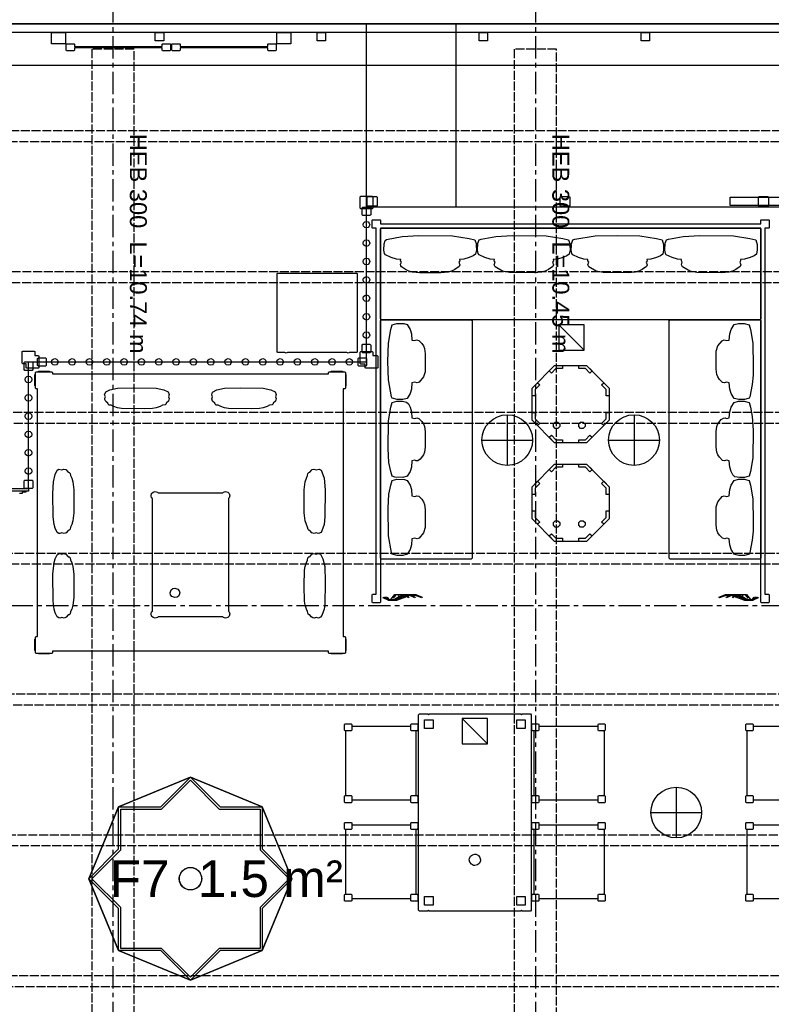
# Model space of a CAD drawing. Header units: millimetres. Extents: x -2320 to 44673, y -183000 to 30400.
# Tile 31 of 33: x 28438 to 33775, y -6962 to 30. Entities that reach past the tile are written whole.
import ezdxf
from ezdxf.enums import TextEntityAlignment as Align

# ---------------------------------------------------------------- set-up
doc = ezdxf.new("R2010")
doc.units = ezdxf.units.MM
doc.header["$LTSCALE"] = 50
doc.linetypes.add('CENTER', pattern=[5.08, 3.175, -0.635, 0.635, -0.635])
doc.linetypes.add('DASHED', pattern=[1.524, 1.27, -0.254])
for name, color, linetype in [('A-AIVAN', 40, 'Continuous'), ('A-BLDG', 8, 'Continuous'), ('A-CLNG', 150, 'Continuous'), ('A-FLOR-F1', 2, 'Continuous'), ('A-FLOR-F3', 30, 'Continuous'), ('A-FLOR-F7', 140, 'Continuous'), ('A-FLOR-TEXT', 7, 'Continuous'), ('A-FURN', 3, 'Continuous'), ('A-FURN-BASE', 9, 'Continuous'), ('A-MISC', 9, 'Continuous'), ('A-TENT', 60, 'Continuous'), ('E-LITE', 1, 'Continuous'), ('E-POWR', 5, 'Continuous'), ('S-BEAM', 1, 'DASHED'), ('S-GRID', 8, 'CENTER'), ('S-PURL', 9, 'DASHED')]:
    doc.layers.add(name, color=color, linetype=linetype)
doc.styles.add('VN', font='arial.ttf')

msp = doc.modelspace()

# ---------------------------------------------------------------- linework, layer by layer
at = {"layer": 'A-AIVAN'}
for points in [[(30900, -1300), (30900, 0), (31533.7, 0), (31533.7, -1300)], [(30941, -1313.2), (30859, -1313.2), (30855, -1309.2), (30855, -1227.2), (30859, -1223.2), (30941, -1223.2), (30945, -1227.2), (30945, -1309.2)], [(30905, -1291), (30905, -1229), (30909, -1225), (30971, -1225), (30975, -1229), (30975, -1291), (30971, -1295), (30909, -1295)], [(32345, -1291), (32341, -1295), (32279, -1295), (32275, -1291), (32275, -1229), (32279, -1225), (32341, -1225), (32345, -1229)], [(34116.2, -1230), (34116.2, -1290), (33482.5, -1290), (33482.5, -1230)], [(33685, -1229), (33689, -1225), (33751, -1225), (33755, -1229), (33755, -1291), (33751, -1295), (33689, -1295), (33685, -1291)], [(30925, -1300), (30930, -1305), (30930, -1355), (30925, -1360), (30875, -1360), (30870, -1355), (30870, -1305), (30875, -1300)], [(30923.5, -1425.4), (30920.4, -1437.1), (30911.7, -1445.7), (30900, -1448.9), (30888.3, -1445.7), (30879.6, -1437.1), (30876.5, -1425.4), (30879.6, -1413.6), (30888.3, -1405), (30900, -1401.9), (30911.7, -1405), (30920.4, -1413.6)], [(30923.5, -1556.1), (30920.4, -1567.8), (30911.7, -1576.4), (30900, -1579.6), (30888.3, -1576.4), (30879.6, -1567.8), (30876.5, -1556.1), (30879.6, -1544.3), (30888.3, -1535.7), (30900, -1532.6), (30911.7, -1535.7), (30920.4, -1544.3)], [(30923.5, -1686.8), (30920.4, -1698.5), (30911.7, -1707.1), (30900, -1710.3), (30888.3, -1707.1), (30879.6, -1698.5), (30876.5, -1686.8), (30879.6, -1675), (30888.3, -1666.4), (30900, -1663.3), (30911.7, -1666.4), (30920.4, -1675)], [(30923.5, -1817.5), (30920.4, -1829.2), (30911.7, -1837.9), (30900, -1841), (30888.3, -1837.9), (30879.6, -1829.2), (30876.5, -1817.5), (30879.6, -1805.8), (30888.3, -1797.1), (30900, -1794), (30911.7, -1797.1), (30920.4, -1805.8)], [(30923.5, -1948.2), (30920.4, -1960), (30911.7, -1968.6), (30900, -1971.7), (30888.3, -1968.6), (30879.6, -1960), (30876.5, -1948.2), (30879.6, -1936.5), (30888.3, -1927.9), (30900, -1924.7), (30911.7, -1927.9), (30920.4, -1936.5)], [(30923.5, -2078.9), (30920.4, -2090.7), (30911.7, -2099.3), (30900, -2102.4), (30888.3, -2099.3), (30879.6, -2090.7), (30876.5, -2078.9), (30879.6, -2067.2), (30888.3, -2058.6), (30900, -2055.4), (30911.7, -2058.6), (30920.4, -2067.2)], [(30920.4, -2221.4), (30911.7, -2230), (30900, -2233.1), (30888.3, -2230), (30879.6, -2221.4), (30876.5, -2209.6), (30879.6, -2197.9), (30888.3, -2189.3), (30900, -2186.1), (30911.7, -2189.3), (30920.4, -2197.9), (30923.5, -2209.6)], [(30930, -2280), (30930, -2330), (30925, -2335), (30875, -2335), (30870, -2330), (30870, -2280), (30875, -2275), (30925, -2275)], [(28545, -2355), (28569.9, -2355), (28573.9, -2359), (28573.9, -2441), (28569.9, -2445), (28487.9, -2445), (28483.9, -2441), (28483.9, -2413.2), (28459, -2413.2), (28455, -2409.2), (28455, -2327.2), (28459, -2323.2), (28541, -2323.2), (28545, -2327.2)], [(28625, -2375), (28625, -2425), (28620, -2430), (28570, -2430), (28565, -2425), (28565, -2375), (28570, -2370), (28620, -2370)], [(28710, -2400), (28706.9, -2411.8), (28698.3, -2420.4), (28686.5, -2423.5), (28674.8, -2420.4), (28666.2, -2411.8), (28663, -2400), (28666.2, -2388.3), (28674.8, -2379.6), (28686.5, -2376.5), (28698.3, -2379.6), (28706.9, -2388.3)], [(28833.1, -2400), (28829.9, -2411.8), (28821.3, -2420.4), (28809.6, -2423.5), (28797.8, -2420.4), (28789.2, -2411.8), (28786.1, -2400), (28789.2, -2388.3), (28797.8, -2379.6), (28809.6, -2376.5), (28821.3, -2379.6), (28829.9, -2388.3)], [(28956.1, -2400), (28953, -2411.8), (28944.4, -2420.4), (28932.6, -2423.5), (28920.9, -2420.4), (28912.3, -2411.8), (28909.1, -2400), (28912.3, -2388.3), (28920.9, -2379.6), (28932.6, -2376.5), (28944.4, -2379.6), (28953, -2388.3)], [(29079.2, -2400), (29076, -2411.8), (29067.4, -2420.4), (29055.7, -2423.5), (29043.9, -2420.4), (29035.3, -2411.8), (29032.2, -2400), (29035.3, -2388.3), (29043.9, -2379.6), (29055.7, -2376.5), (29067.4, -2379.6), (29076, -2388.3)], [(29199.1, -2388.3), (29202.3, -2400), (29199.1, -2411.8), (29190.5, -2420.4), (29178.8, -2423.5), (29167, -2420.4), (29158.4, -2411.8), (29155.3, -2400), (29158.4, -2388.3), (29167, -2379.6), (29178.8, -2376.5), (29190.5, -2379.6)], [(29325.3, -2400), (29322.2, -2411.8), (29313.6, -2420.4), (29301.8, -2423.5), (29290.1, -2420.4), (29281.5, -2411.8), (29278.3, -2400), (29281.5, -2388.3), (29290.1, -2379.6), (29301.8, -2376.5), (29313.6, -2379.6), (29322.2, -2388.3)], [(29448.4, -2400), (29445.2, -2411.7), (29436.6, -2420.4), (29424.9, -2423.5), (29413.1, -2420.4), (29404.5, -2411.7), (29401.4, -2400), (29404.5, -2388.3), (29413.1, -2379.6), (29424.9, -2376.5), (29436.6, -2379.6), (29445.2, -2388.3)], [(29571.4, -2400), (29568.3, -2411.7), (29559.7, -2420.4), (29547.9, -2423.5), (29536.2, -2420.4), (29527.6, -2411.7), (29524.4, -2400), (29527.6, -2388.3), (29536.2, -2379.6), (29547.9, -2376.5), (29559.7, -2379.6), (29568.3, -2388.3)], [(29691.3, -2388.3), (29694.5, -2400), (29691.3, -2411.7), (29682.7, -2420.4), (29671, -2423.5), (29659.2, -2420.4), (29650.6, -2411.7), (29647.5, -2400), (29650.6, -2388.3), (29659.2, -2379.6), (29671, -2376.5), (29682.7, -2379.6)], [(29814.4, -2388.3), (29817.5, -2400), (29814.4, -2411.7), (29805.8, -2420.4), (29794, -2423.5), (29782.3, -2420.4), (29773.7, -2411.7), (29770.5, -2400), (29773.7, -2388.3), (29782.3, -2379.6), (29794, -2376.5), (29805.8, -2379.6)], [(29940.6, -2400), (29937.4, -2411.7), (29928.8, -2420.4), (29917.1, -2423.5), (29905.3, -2420.4), (29896.7, -2411.7), (29893.6, -2400), (29896.7, -2388.3), (29905.3, -2379.6), (29917.1, -2376.5), (29928.8, -2379.6), (29937.4, -2388.3)], [(30060.5, -2411.7), (30051.9, -2420.4), (30040.1, -2423.5), (30028.4, -2420.4), (30019.8, -2411.7), (30016.6, -2400), (30019.8, -2388.3), (30028.4, -2379.6), (30040.1, -2376.5), (30051.9, -2379.6), (30060.5, -2388.3), (30063.6, -2400)], [(30186.7, -2400), (30183.5, -2411.7), (30174.9, -2420.4), (30163.2, -2423.5), (30151.4, -2420.4), (30142.8, -2411.7), (30139.7, -2400), (30142.8, -2388.3), (30151.4, -2379.6), (30163.2, -2376.5), (30174.9, -2379.6), (30183.5, -2388.3)], [(30306.6, -2388.3), (30309.8, -2400), (30306.6, -2411.7), (30298, -2420.4), (30286.3, -2423.5), (30274.5, -2420.4), (30265.9, -2411.7), (30262.8, -2400), (30265.9, -2388.3), (30274.5, -2379.6), (30286.3, -2376.5), (30298, -2379.6)], [(30429.7, -2388.3), (30432.8, -2400), (30429.7, -2411.7), (30421.1, -2420.4), (30409.3, -2423.5), (30397.6, -2420.4), (30389, -2411.7), (30385.8, -2400), (30389, -2388.3), (30397.6, -2379.6), (30409.3, -2376.5), (30421.1, -2379.6)], [(30555.9, -2400), (30552.7, -2411.7), (30544.1, -2420.4), (30532.4, -2423.5), (30520.6, -2420.4), (30512, -2411.7), (30508.9, -2400), (30512, -2388.3), (30520.6, -2379.6), (30532.4, -2376.5), (30544.1, -2379.6), (30552.7, -2388.3)], [(30675.8, -2411.7), (30667.2, -2420.4), (30655.4, -2423.5), (30643.7, -2420.4), (30635.1, -2411.7), (30631.9, -2400), (30635.1, -2388.3), (30643.7, -2379.6), (30655.4, -2376.5), (30667.2, -2379.6), (30675.8, -2388.3), (30678.9, -2400)], [(30802, -2400), (30798.8, -2411.7), (30790.2, -2420.4), (30778.5, -2423.5), (30766.7, -2420.4), (30758.1, -2411.7), (30755, -2400), (30758.1, -2388.3), (30766.7, -2379.6), (30778.5, -2376.5), (30790.2, -2379.6), (30798.8, -2388.3)], [(30900, -2375), (30900, -2425), (30895, -2430), (30845, -2430), (30840, -2425), (30840, -2375), (30845, -2370), (30895, -2370)], [(30977.1, -2355), (30981.1, -2359), (30981.1, -2441), (30977.1, -2445), (30895.1, -2445), (30891.1, -2441), (30891.1, -2416.1), (30859, -2416.1), (30855, -2412.1), (30855, -2330.1), (30859, -2326.1), (30941, -2326.1), (30945, -2330.1), (30945, -2355)], [(28525, -2400), (28530, -2405), (28530, -2455), (28525, -2460), (28475, -2460), (28470, -2455), (28470, -2405), (28475, -2400)], [(28523.5, -2525), (28520.4, -2536.8), (28511.7, -2545.4), (28500, -2548.5), (28488.3, -2545.4), (28479.6, -2536.8), (28476.5, -2525), (28479.6, -2513.3), (28488.3, -2504.6), (28500, -2501.5), (28511.7, -2504.6), (28520.4, -2513.3)], [(28523.5, -2655), (28520.4, -2666.7), (28511.7, -2675.4), (28500, -2678.5), (28488.3, -2675.4), (28479.6, -2666.7), (28476.5, -2655), (28479.6, -2643.3), (28488.3, -2634.6), (28500, -2631.5), (28511.7, -2634.6), (28520.4, -2643.3)], [(28523.5, -2785), (28520.4, -2796.8), (28511.7, -2805.4), (28500, -2808.5), (28488.3, -2805.4), (28479.6, -2796.8), (28476.5, -2785), (28479.6, -2773.3), (28488.3, -2764.6), (28500, -2761.5), (28511.7, -2764.6), (28520.4, -2773.3)], [(28523.5, -2915), (28520.4, -2926.7), (28511.7, -2935.4), (28500, -2938.5), (28488.3, -2935.4), (28479.6, -2926.7), (28476.5, -2915), (28479.6, -2903.3), (28488.3, -2894.6), (28500, -2891.5), (28511.7, -2894.6), (28520.4, -2903.3)], [(28523.5, -3045), (28520.4, -3056.8), (28511.7, -3065.4), (28500, -3068.5), (28488.3, -3065.4), (28479.6, -3056.8), (28476.5, -3045), (28479.6, -3033.3), (28488.3, -3024.6), (28500, -3021.5), (28511.7, -3024.6), (28520.4, -3033.3)], [(28523.5, -3175), (28520.4, -3186.7), (28511.7, -3195.4), (28500, -3198.5), (28488.3, -3195.4), (28479.6, -3186.7), (28476.5, -3175), (28479.6, -3163.3), (28488.3, -3154.6), (28500, -3151.5), (28511.7, -3154.6), (28520.4, -3163.3)], [(28525, -3240), (28530, -3245), (28530, -3295), (28525, -3300), (28475, -3300), (28470, -3295), (28470, -3245), (28475, -3240)], [(28500, -3300), (28500, -3318), (25800, -3318), (25800, -3300)]]:
    msp.add_lwpolyline(points, close=True, dxfattribs=at)
at = {"layer": 'A-BLDG'}
for points in [[(37100, 30400), (37100, 0), (4100, 0), (4100, 30400)], [(37000, 0), (37000, -60), (4200, -60), (4200, 0)], [(28663, -140), (28663, -60), (28763, -60), (28763, -140)], [(29400, -120), (29400, -60), (29460, -60), (29460, -120)], [(30263, -140), (30263, -60), (30363, -60), (30363, -140)], [(30610, -120), (30550, -120), (30550, -60), (30610, -60)], [(31700, -120), (31700, -60), (31760, -60), (31760, -120)], [(32850, -120), (32850, -60), (32910, -60), (32910, -120)], [(28827, -160), (29449, -160), (29449, -143), (29452, -140), (29506, -140), (29509, -143), (29509, -187), (29506, -190), (29452, -190), (29449, -187), (29449, -170), (28827, -170), (28827, -187), (28824, -190), (28770, -190), (28767, -187), (28767, -143), (28770, -140), (28824, -140), (28827, -143)], [(29577, -160), (30199, -160), (30199, -143), (30202, -140), (30256, -140), (30259, -143), (30259, -187), (30256, -190), (30202, -190), (30199, -187), (30199, -170), (29577, -170), (29577, -187), (29574, -190), (29520, -190), (29517, -187), (29517, -143), (29520, -140), (29574, -140), (29577, -143)]]:
    msp.add_lwpolyline(points, close=True, dxfattribs=at)
at = {"layer": 'A-CLNG'}
msp.add_lwpolyline([(8775, -295), (8775, -11681), (36075, -11681), (36075, -295)], close=True, dxfattribs=at)
at = {"layer": 'A-FLOR-F1'}
msp.add_lwpolyline([(15300, -3300), (28500, -3300), (28500, -2400), (30900, -2400), (30900, 0), (34400, 0), (37096, 0), (36527.3, -8692.2), (35620, -8781.6), (35620, -7099), (33300, -7099), (33300, -9010.3), (33220, -9018.2), (33220, -7335), (30900, -7335), (30900, -9246.9), (30820, -9254.8), (30820, -7572), (28500, -7572), (28500, -9483.4), (28420, -9491.3)], dxfattribs=at)
msp.add_lwpolyline([(30371.2, -6070), (30309.1, -5920), (30160, -5560), (29650, -5348.8), (29140, -5560), (28928.8, -6070), (29140, -6580), (29650, -6791.2), (30160, -6580), (30309.1, -6220)], close=True, dxfattribs=at)
at = {"layer": 'A-FLOR-F3'}
msp.add_lwpolyline([(15300, 0), (15300, -3300), (28500, -3300), (28500, -2400), (30900, -2400), (30900, 0)], close=True, dxfattribs=at)
at = {"layer": 'A-FLOR-F7'}
msp.add_lwpolyline([(28928.8, -6070), (29140, -5560), (29650, -5348.8), (30160, -5560), (30371.2, -6070), (30160, -6580), (29650, -6791.2), (29140, -6580)], close=True, dxfattribs=at)
at = {"layer": 'A-FURN'}
for points in [[(30270, -1769), (30830, -1769), (30833, -1772), (30833, -2330), (30830, -2333), (30780.6, -2333), (30771, -2339), (30761.4, -2333), (30338.6, -2333), (30329, -2339), (30319.4, -2333), (30270, -2333), (30267, -2330), (30267, -1772)], [(31276, -4900), (31334, -4900), (31340, -4906), (31346, -4900), (31994, -4900), (32000, -4906), (32006, -4900), (32064, -4900), (32070, -4906), (32070, -6294), (32064, -6300), (32006, -6300), (32000, -6294), (31994, -6300), (31346, -6300), (31340, -6294), (31334, -6300), (31276, -6300), (31270, -6294), (31270, -4906)], [(30749, -4970), (30791, -4970), (30795, -4974), (30795, -4985), (30798, -4987), (31212, -4987), (31215, -4985), (31215, -4974), (31219, -4970), (31261, -4970), (31265, -4974), (31265, -5016), (31250, -5023), (31250, -5477), (31265, -5484), (31265, -5526), (31261, -5530), (31219, -5530), (31215, -5526), (31215, -5515), (31212, -5513), (30798, -5513), (30795, -5515), (30795, -5526), (30791, -5530), (30749, -5530), (30745, -5526), (30745, -5484), (30749, -5480), (30757, -5480), (30753, -5476), (30753, -5024), (30757, -5020), (30749, -5020), (30745, -5016), (30745, -4974)], [(32125, -4974), (32125, -4985), (32128, -4987), (32542, -4987), (32545, -4985), (32545, -4974), (32549, -4970), (32591, -4970), (32595, -4974), (32595, -5016), (32591, -5020), (32583, -5020), (32587, -5024), (32587, -5476), (32583, -5480), (32591, -5480), (32595, -5484), (32595, -5526), (32591, -5530), (32549, -5530), (32545, -5526), (32545, -5515), (32542, -5513), (32128, -5513), (32125, -5515), (32125, -5526), (32121, -5530), (32079, -5530), (32075, -5526), (32075, -5484), (32090, -5477), (32090, -5023), (32075, -5016), (32075, -4974), (32079, -4970), (32121, -4970)], [(30749, -5670), (30791, -5670), (30795, -5674), (30795, -5685), (30798, -5687), (31212, -5687), (31215, -5685), (31215, -5674), (31219, -5670), (31261, -5670), (31265, -5674), (31265, -5716), (31250, -5723), (31250, -6177), (31265, -6184), (31265, -6226), (31261, -6230), (31219, -6230), (31215, -6226), (31215, -6215), (31212, -6213), (30798, -6213), (30795, -6215), (30795, -6226), (30791, -6230), (30749, -6230), (30745, -6226), (30745, -6184), (30749, -6180), (30757, -6180), (30753, -6176), (30753, -5724), (30757, -5720), (30749, -5720), (30745, -5716), (30745, -5674)], [(32125, -5674), (32125, -5685), (32128, -5687), (32542, -5687), (32545, -5685), (32545, -5674), (32549, -5670), (32591, -5670), (32595, -5674), (32595, -5716), (32591, -5720), (32583, -5720), (32587, -5724), (32587, -6176), (32583, -6180), (32591, -6180), (32595, -6184), (32595, -6226), (32591, -6230), (32549, -6230), (32545, -6226), (32545, -6215), (32542, -6213), (32128, -6213), (32125, -6215), (32125, -6226), (32121, -6230), (32079, -6230), (32075, -6226), (32075, -6184), (32090, -6177), (32090, -5723), (32075, -5716), (32075, -5674), (32079, -5670), (32121, -5670)], [(31644.9, -5967.4), (31633.8, -5953.4), (31629.8, -5936), (31630.8, -5927.1), (31638.6, -5910.9), (31652.6, -5899.8), (31670, -5895.8), (31678.9, -5896.8), (31695.1, -5904.6), (31706.2, -5918.6), (31710.2, -5936), (31709.2, -5944.9), (31701.4, -5961.1), (31687.4, -5972.2), (31670, -5976.2), (31661.1, -5975.2)]]:
    msp.add_lwpolyline(points, close=True, dxfattribs=at)
for points in [[(34062, -5513), (33648, -5513), (33645, -5515), (33645, -5526), (33641, -5530), (33599, -5530), (33595, -5526), (33595, -5484), (33599, -5480), (33607, -5480), (33603, -5476), (33603, -5024), (33607, -5020), (33599, -5020), (33595, -5016), (33595, -4974), (33599, -4970), (33641, -4970), (33645, -4974), (33645, -4985), (33648, -4987), (34062, -4987)], [(34062, -6213), (33648, -6213), (33645, -6215), (33645, -6226), (33641, -6230), (33599, -6230), (33595, -6226), (33595, -6184), (33599, -6180), (33607, -6180), (33603, -6176), (33603, -5724), (33607, -5720), (33599, -5720), (33595, -5716), (33595, -5674), (33599, -5670), (33641, -5670), (33645, -5674), (33645, -5685), (33648, -5687), (34062, -5687)]]:
    msp.add_lwpolyline(points, dxfattribs=at)
at = {"layer": 'A-FURN-BASE'}
for points in [[(30900, -1300), (30900, 0), (35336, 0), (35336, -1300)], [(30940, -1447), (30940, -1393), (30943, -1390), (30997, -1390), (31000, -1393), (31000, -1420), (33700, -1420), (33700, -1393), (33703, -1390), (33757, -1390), (33760, -1393), (33760, -1447), (33757, -1450), (33730, -1450), (33730, -4050), (33757, -4050), (33760, -4053), (33760, -4107), (33757, -4110), (33703, -4110), (33700, -4107), (33700, -4053), (33703, -4050), (33700, -4050), (33700, -1450), (31000, -1450), (31000, -4050), (30997, -4050), (31000, -4053), (31000, -4107), (30997, -4110), (30943, -4110), (30940, -4107), (30940, -4053), (30943, -4050), (30970, -4050), (30970, -1450), (30943, -1450)], [(33700, -2094), (33694, -2100), (31006, -2100), (31000, -2094), (31000, -1456), (31006, -1450), (33694, -1450), (33700, -1456)], [(31644, -2100), (31650, -2106), (31650, -3794), (31644, -3800), (31006, -3800), (31000, -3794), (31000, -2106), (31006, -2100)], [(33056, -3800), (33050, -3794), (33050, -2106), (33056, -2100), (33694, -2100), (33700, -2106), (33700, -3794), (33694, -3800)], [(32245.5, -2447.6), (32213, -2480.1), (32197.4, -2464.5), (32236.3, -2425.6), (32291.3, -2425.6), (32291.3, -2447.6)], [(32502.5, -2464.5), (32487, -2480.1), (32454.5, -2447.6), (32408.7, -2447.6), (32408.7, -2425.6), (32463.7, -2425.6)], [(28550, -2474), (28554, -2470), (28570, -2470), (28570, -2466), (28650, -2466), (28650, -2470), (28666, -2470), (28670, -2474), (28670, -2485), (30630, -2485), (30630, -2474), (30634, -2470), (30650, -2470), (30650, -2466), (30730, -2466), (30730, -2470), (30746, -2470), (30750, -2474), (30750, -2490), (30754, -2490), (30754, -2570), (30750, -2570), (30750, -2586), (30746, -2590), (30735, -2590), (30735, -4350), (30746, -4350), (30750, -4354), (30750, -4370), (30754, -4370), (30754, -4450), (30750, -4450), (30750, -4466), (30746, -4470), (30730, -4470), (30730, -4474), (30650, -4474), (30650, -4470), (30634, -4470), (30630, -4466), (30630, -4455), (28670, -4455), (28670, -4466), (28666, -4470), (28650, -4470), (28650, -4474), (28570, -4474), (28570, -4470), (28554, -4470), (28550, -4466), (28550, -4450), (28546, -4450), (28546, -4370), (28550, -4370), (28550, -4354), (28554, -4350), (28565, -4350), (28565, -2590), (28554, -2590), (28550, -2586), (28550, -2570), (28546, -2570), (28546, -2490), (28550, -2490)], [(32114.5, -2547.5), (32130.1, -2563), (32097.6, -2595.5), (32097.6, -2641.3), (32075.6, -2641.3), (32075.6, -2586.3)], [(32602.4, -2595.5), (32569.9, -2563), (32585.5, -2547.5), (32624.4, -2586.3), (32624.4, -2641.3), (32602.4, -2641.3)], [(32130.1, -2837), (32114.5, -2852.5), (32075.6, -2813.7), (32075.6, -2758.7), (32097.6, -2758.7), (32097.6, -2804.5)], [(32602.4, -2758.7), (32624.4, -2758.7), (32624.4, -2813.7), (32585.5, -2852.5), (32569.9, -2837), (32602.4, -2804.5)], [(32291.3, -2952.4), (32291.3, -2974.4), (32236.3, -2974.4), (32197.4, -2935.5), (32213, -2919.9), (32245.5, -2952.4)], [(32487, -2919.9), (32502.5, -2935.5), (32463.7, -2974.4), (32408.7, -2974.4), (32408.7, -2952.4), (32454.5, -2952.4)], [(32245.5, -3147.6), (32213, -3180.1), (32197.4, -3164.5), (32236.3, -3125.6), (32291.3, -3125.6), (32291.3, -3147.6)], [(32502.5, -3164.5), (32487, -3180.1), (32454.5, -3147.6), (32408.7, -3147.6), (32408.7, -3125.6), (32463.7, -3125.6)], [(32114.5, -3247.5), (32130.1, -3263), (32097.6, -3295.5), (32097.6, -3341.3), (32075.6, -3341.3), (32075.6, -3286.3)], [(32602.4, -3295.5), (32569.9, -3263), (32585.5, -3247.5), (32624.4, -3286.3), (32624.4, -3341.3), (32602.4, -3341.3)], [(32130.1, -3537), (32114.5, -3552.5), (32075.6, -3513.7), (32075.6, -3458.7), (32097.6, -3458.7), (32097.6, -3504.5)], [(32602.4, -3458.7), (32624.4, -3458.7), (32624.4, -3513.7), (32585.5, -3552.5), (32569.9, -3537), (32602.4, -3504.5)], [(32291.3, -3652.4), (32291.3, -3674.4), (32236.3, -3674.4), (32197.4, -3635.5), (32213, -3619.9), (32245.5, -3652.4)], [(32487, -3619.9), (32502.5, -3635.5), (32463.7, -3674.4), (32408.7, -3674.4), (32408.7, -3652.4), (32454.5, -3652.4)], [(31173.7, -4058.7), (31099.2, -4093.3), (31058.1, -4093.3), (31019.3, -4074.9), (31022.7, -4070), (31060, -4087.3), (31097.3, -4087.3), (31171.8, -4052.7), (31209.1, -4052.7), (31246.4, -4070), (31242.9, -4074.9), (31207.2, -4058.7)], [(33528.2, -4052.7), (33602.7, -4087.3), (33640, -4087.3), (33677.3, -4070), (33680.7, -4074.9), (33641.9, -4093.3), (33600.8, -4093.3), (33526.3, -4058.7), (33492.8, -4058.7), (33457.1, -4074.9), (33453.6, -4070), (33490.9, -4052.7)], [(31373, -5003), (31312, -5003), (31312, -4942), (31373, -4942)], [(32028, -5003), (31967, -5003), (31967, -4942), (32028, -4942)], [(30795, -5016), (30791, -5020), (30749, -5020), (30745, -5016), (30745, -4974), (30749, -4970), (30791, -4970), (30795, -4974)], [(31265, -5016), (31261, -5020), (31219, -5020), (31215, -5016), (31215, -4974), (31219, -4970), (31261, -4970), (31265, -4974)], [(32075, -4974), (32079, -4970), (32121, -4970), (32125, -4974), (32125, -5016), (32121, -5020), (32079, -5020), (32075, -5016)], [(32545, -4974), (32549, -4970), (32591, -4970), (32595, -4974), (32595, -5016), (32591, -5020), (32549, -5020), (32545, -5016)], [(33645, -5016), (33641, -5020), (33599, -5020), (33595, -5016), (33595, -4974), (33599, -4970), (33641, -4970), (33645, -4974)], [(29650, -6770), (29445, -6565), (29155, -6565), (29155, -6275), (28950, -6070), (29155, -5865), (29155, -5575), (29445, -5575), (29650, -5370), (29855, -5575), (30145, -5575), (30145, -5865), (30350, -6070), (30145, -6275), (30145, -6565), (29855, -6565)], [(30795, -5526), (30791, -5530), (30749, -5530), (30745, -5526), (30745, -5484), (30749, -5480), (30791, -5480), (30795, -5484)], [(31265, -5526), (31261, -5530), (31219, -5530), (31215, -5526), (31215, -5484), (31219, -5480), (31261, -5480), (31265, -5484)], [(32075, -5484), (32079, -5480), (32121, -5480), (32125, -5484), (32125, -5526), (32121, -5530), (32079, -5530), (32075, -5526)], [(32545, -5484), (32549, -5480), (32591, -5480), (32595, -5484), (32595, -5526), (32591, -5530), (32549, -5530), (32545, -5526)], [(33645, -5526), (33641, -5530), (33599, -5530), (33595, -5526), (33595, -5484), (33599, -5480), (33641, -5480), (33645, -5484)], [(30795, -5716), (30791, -5720), (30749, -5720), (30745, -5716), (30745, -5674), (30749, -5670), (30791, -5670), (30795, -5674)], [(31265, -5716), (31261, -5720), (31219, -5720), (31215, -5716), (31215, -5674), (31219, -5670), (31261, -5670), (31265, -5674)], [(32075, -5674), (32079, -5670), (32121, -5670), (32125, -5674), (32125, -5716), (32121, -5720), (32079, -5720), (32075, -5716)], [(32545, -5674), (32549, -5670), (32591, -5670), (32595, -5674), (32595, -5716), (32591, -5720), (32549, -5720), (32545, -5716)], [(33645, -5716), (33641, -5720), (33599, -5720), (33595, -5716), (33595, -5674), (33599, -5670), (33641, -5670), (33645, -5674)], [(29629.3, -6147.3), (29610, -6139.3), (29593.4, -6126.6), (29580.7, -6110), (29572.7, -6090.7), (29570, -6070), (29572.7, -6049.3), (29580.7, -6030), (29593.4, -6013.4), (29610, -6000.7), (29629.3, -5992.7), (29650, -5990), (29670.7, -5992.7), (29690, -6000.7), (29706.6, -6013.4), (29719.3, -6030), (29727.3, -6049.3), (29730, -6070), (29727.3, -6090.7), (29719.3, -6110), (29706.6, -6126.6), (29690, -6139.3), (29670.7, -6147.3), (29650, -6150)], [(30795, -6226), (30791, -6230), (30749, -6230), (30745, -6226), (30745, -6184), (30749, -6180), (30791, -6180), (30795, -6184)], [(31265, -6226), (31261, -6230), (31219, -6230), (31215, -6226), (31215, -6184), (31219, -6180), (31261, -6180), (31265, -6184)], [(31373, -6258), (31312, -6258), (31312, -6197), (31373, -6197)], [(32028, -6258), (31967, -6258), (31967, -6197), (32028, -6197)], [(32075, -6184), (32079, -6180), (32121, -6180), (32125, -6184), (32125, -6226), (32121, -6230), (32079, -6230), (32075, -6226)], [(32545, -6184), (32549, -6180), (32591, -6180), (32595, -6184), (32595, -6226), (32591, -6230), (32549, -6230), (32545, -6226)], [(33645, -6226), (33641, -6230), (33599, -6230), (33595, -6226), (33595, -6184), (33599, -6180), (33641, -6180), (33645, -6184)]]:
    msp.add_lwpolyline(points, close=True, dxfattribs=at)
msp.add_lwpolyline([(25800, -3300), (28500, -3300), (28500, -3318), (28480, -3318), (28480, -3326), (28455, -3326), (28455, -3334), (28435, -3334)], dxfattribs=at)
at = {"layer": 'A-MISC'}
for points in [[(29650, -6791.2), (29438.8, -6580), (29140, -6580), (29140, -6281.2), (28928.8, -6070), (29140, -5858.8), (29140, -5560), (29438.8, -5560), (29650, -5348.8), (29861.2, -5560), (30160, -5560), (30160, -5858.8), (30371.2, -6070), (30160, -6281.2), (30160, -6580), (29861.2, -6580)], [(29605.6, -6136.5), (29583.5, -6114.4), (29571.5, -6085.6), (29571.5, -6054.4), (29583.5, -6025.6), (29605.6, -6003.5), (29634.4, -5991.5), (29665.6, -5991.5), (29694.4, -6003.5), (29716.5, -6025.6), (29728.5, -6054.4), (29728.5, -6085.6), (29716.5, -6114.4), (29694.4, -6136.5), (29665.6, -6148.5), (29634.4, -6148.5)]]:
    msp.add_lwpolyline(points, close=True, dxfattribs=at)
at = {"layer": 'A-TENT'}
for points in [[(31000, -1393), (31000, -1420), (33700, -1420), (33700, -1393), (33703, -1390), (33757, -1390), (33760, -1393), (33760, -1447), (33757, -1450), (33730, -1450), (33730, -4050), (33757, -4050), (33760, -4053), (33760, -4107), (33757, -4110), (33703, -4110), (33700, -4107), (33700, -4053), (33703, -4050), (33700, -4050), (33700, -1450), (31000, -1450), (31000, -4050), (30997, -4050), (31000, -4053), (31000, -4107), (30997, -4110), (30943, -4110), (30940, -4107), (30940, -4053), (30943, -4050), (30970, -4050), (30970, -1450), (30943, -1450), (30940, -1447), (30940, -1393), (30943, -1390), (30997, -1390)], [(31026.4, -1561.8), (31032.3, -1538.2), (31042, -1530.9), (31154.1, -1510), (31273.1, -1503), (31511.3, -1505.8), (31628.6, -1522.6), (31669.1, -1533.4), (31680.5, -1565.3), (31678.5, -1574), (31680.5, -1605.1), (31674.2, -1634.5), (31657.5, -1647.6), (31628.8, -1659.3), (31590.6, -1669.2), (31561.8, -1671.8), (31562.3, -1682.3), (31557, -1692.7), (31562.8, -1710.4), (31558.4, -1721.9), (31528.7, -1742.6), (31504.4, -1754.7), (31479.1, -1762.2), (31428.4, -1767.6), (31276.6, -1767.6), (31225.9, -1762.2), (31200.6, -1754.7), (31176.3, -1742.6), (31149.2, -1724.8), (31144.1, -1717.3), (31142.2, -1705.8), (31148, -1692.7), (31142.7, -1682.3), (31143.2, -1671.8), (31114.4, -1669.2), (31076.2, -1659.3), (31034.4, -1639.7), (31029, -1629.8), (31024.5, -1607.5)], [(31691.9, -1557.1), (31700.9, -1533.4), (31713.9, -1528.3), (31819.1, -1510), (31938.1, -1503), (32176.3, -1505.8), (32293.6, -1522.6), (32334.1, -1533.4), (32345.5, -1565.3), (32343.5, -1574), (32345.5, -1605.1), (32339.2, -1634.5), (32322.5, -1647.6), (32293.8, -1659.3), (32255.6, -1669.2), (32226.8, -1671.8), (32227.3, -1682.3), (32222, -1692.7), (32227.8, -1710.4), (32223.4, -1721.9), (32193.7, -1742.6), (32169.4, -1754.7), (32144.1, -1762.2), (32093.4, -1767.6), (31916.3, -1765.9), (31865.6, -1754.7), (31814.2, -1724.8), (31807.2, -1710.4), (31813, -1692.7), (31807.7, -1682.3), (31808.2, -1671.8), (31779.4, -1669.2), (31741.2, -1659.3), (31699.4, -1639.7), (31694, -1629.8), (31689.5, -1607.5)], [(32354.5, -1567.7), (32365.9, -1533.4), (32378.9, -1528.3), (32523.8, -1505.8), (32682.5, -1502.6), (32841.3, -1505.8), (32958.6, -1522.6), (32999.1, -1533.4), (33010.5, -1565.3), (33008.5, -1574), (33010.5, -1605.1), (33004.2, -1634.5), (32987.5, -1647.6), (32958.8, -1659.3), (32920.6, -1669.2), (32891.8, -1671.8), (32892.3, -1682.3), (32887, -1692.7), (32892.8, -1710.4), (32888.4, -1721.9), (32858.7, -1742.6), (32834.4, -1754.7), (32809.1, -1762.2), (32758.4, -1767.6), (32581.2, -1765.9), (32530.6, -1754.7), (32479.2, -1724.8), (32472.2, -1710.4), (32478, -1692.7), (32472.7, -1682.3), (32473.2, -1671.8), (32444.4, -1669.2), (32406.2, -1659.3), (32364.4, -1639.7), (32359, -1629.8), (32354.5, -1607.5), (32356.6, -1573.8)], [(33021.9, -1557.1), (33030.9, -1533.4), (33043.9, -1528.3), (33149.1, -1510), (33268.1, -1503), (33506.3, -1505.8), (33623.6, -1522.6), (33664.1, -1533.4), (33675.5, -1565.3), (33673.4, -1573.8), (33675.5, -1605.1), (33669.2, -1634.5), (33652.5, -1647.6), (33623.8, -1659.3), (33585.6, -1669.2), (33556.8, -1671.8), (33557.3, -1682.3), (33552, -1692.7), (33557.8, -1710.4), (33553.4, -1721.9), (33523.7, -1742.6), (33499.4, -1754.7), (33474.1, -1762.2), (33423.4, -1767.6), (33246.3, -1765.9), (33195.6, -1754.7), (33144.2, -1724.8), (33137.2, -1710.4), (33143, -1692.7), (33137.7, -1682.3), (33138.2, -1671.8), (33109.4, -1669.2), (33071.3, -1659.3), (33029.4, -1639.7), (33024, -1629.8), (33019.5, -1607.5)], [(31117.7, -2667.1), (31083.4, -2657.6), (31078.3, -2646.9), (31055.8, -2527.5), (31052.6, -2396.7), (31055.8, -2265.8), (31072.6, -2169.1), (31083.4, -2135.7), (31115.3, -2126.3), (31165.7, -2127.3), (31189.7, -2134.5), (31209.3, -2169), (31219.2, -2200.4), (31223.2, -2244.8), (31242.7, -2248.6), (31255.8, -2244.3), (31271.9, -2247.6), (31292.6, -2269), (31304.7, -2286.7), (31312.2, -2305), (31317.6, -2341.7), (31315.9, -2470), (31304.7, -2506.7), (31274.8, -2543.9), (31260.4, -2549), (31242.8, -2544.8), (31223.2, -2548.5), (31219.2, -2592.9), (31209.3, -2624.3), (31189.7, -2658.9), (31157.5, -2667.1)], [(33425.2, -2249.4), (33439.6, -2244.3), (33457.3, -2248.6), (33476.8, -2244.8), (33480.8, -2200.4), (33490.7, -2169), (33510.3, -2134.5), (33542.5, -2126.3), (33582.3, -2126.3), (33616.6, -2135.7), (33627.4, -2169.1), (33644.2, -2265.8), (33647.3, -2429.4), (33646.2, -2494.8), (33640, -2560.2), (33621.7, -2646.9), (33616.6, -2657.6), (33611.8, -2660.6), (33584.7, -2667.1), (33544.9, -2667.1), (33510.3, -2658.9), (33490.7, -2624.3), (33480.8, -2592.9), (33476.8, -2548.5), (33457.2, -2544.8), (33441.9, -2549.1), (33428.1, -2545.8), (33407.4, -2524.3), (33395.3, -2506.7), (33387.8, -2488.3), (33382.4, -2451.7), (33384.1, -2323.3), (33395.3, -2286.7)], [(32075.6, -2586.3), (32236.3, -2425.6), (32463.7, -2425.6), (32624.4, -2586.3), (32624.4, -2813.7), (32463.7, -2974.4), (32236.3, -2974.4), (32075.6, -2813.7)], [(28550, -2586), (28550, -2474), (28554, -2470), (28666, -2470), (28670, -2474), (28670, -2485), (30630, -2485), (30630, -2474), (30634, -2470), (30746, -2470), (30750, -2474), (30750, -2586), (30746, -2590), (30735, -2590), (30735, -4350), (30746, -4350), (30750, -4354), (30750, -4466), (30746, -4470), (30634, -4470), (30630, -4466), (30630, -4455), (28670, -4455), (28670, -4466), (28666, -4470), (28554, -4470), (28550, -4466), (28550, -4354), (28554, -4350), (28565, -4350), (28565, -2590), (28554, -2590)], [(29040.9, -2632.8), (29049.3, -2612.5), (29078.6, -2599.1), (29132.5, -2586.7), (29242.5, -2583), (29407.5, -2586.7), (29461.4, -2599.1), (29490.7, -2612.5), (29499.1, -2630.4), (29494.2, -2646.8), (29499.1, -2660.8), (29493.7, -2678.1), (29476.9, -2692.1), (29476.9, -2696.9), (29471.2, -2703.9), (29452.4, -2707.5), (29435, -2716.9), (29407.5, -2725.9), (29380, -2730.4), (29325, -2733.1), (29160, -2730.4), (29132.5, -2725.9), (29105, -2716.9), (29087.6, -2707.5), (29072.2, -2706.3), (29065.9, -2701.2), (29063.1, -2692.1), (29049.2, -2681.5), (29041.9, -2667.4), (29041.9, -2656.7), (29045.8, -2646.8)], [(29806.4, -2615.6), (29838.6, -2599.1), (29892.5, -2586.7), (30002.5, -2583), (30167.5, -2586.7), (30221.4, -2599.1), (30250.7, -2612.5), (30259.1, -2630.4), (30254.2, -2646.8), (30259.1, -2660.8), (30253.7, -2678.1), (30236.9, -2692.1), (30236.9, -2696.9), (30231.2, -2703.9), (30212.4, -2707.5), (30195, -2716.9), (30167.5, -2725.9), (30140, -2730.4), (30085, -2733.1), (29920, -2730.4), (29892.5, -2725.9), (29865, -2716.9), (29847.6, -2707.5), (29832.2, -2706.3), (29825.9, -2701.2), (29823.1, -2692.1), (29806.3, -2678.1), (29800.9, -2663.2), (29805.8, -2646.8), (29800.9, -2632.8)], [(31157.5, -3220.4), (31102.4, -3217.7), (31083.4, -3210.9), (31072.6, -3177.6), (31060, -3113.5), (31053, -3015.4), (31055.8, -2819.2), (31072.6, -2722.4), (31083.4, -2689.1), (31115.3, -2679.6), (31155.1, -2679.6), (31184.5, -2684.8), (31197.6, -2698.6), (31209.3, -2722.3), (31219.2, -2753.7), (31223.2, -2798.2), (31242.8, -2801.9), (31258.1, -2797.6), (31271.9, -2800.9), (31292.6, -2822.4), (31304.7, -2840), (31312.2, -2858.3), (31317.6, -2895), (31317.6, -3005), (31312.2, -3041.7), (31304.7, -3060), (31281.1, -3091), (31265, -3101.6), (31253.5, -3102), (31242.8, -3098.1), (31223.2, -3101.8), (31219.2, -3146.3), (31209.3, -3177.7), (31189.7, -3212.2)], [(33548.4, -3219.7), (33515.5, -3215.2), (33502.4, -3201.4), (33490.7, -3177.7), (33480.8, -3146.3), (33476.8, -3101.8), (33457.2, -3098.1), (33441.9, -3102.4), (33428.1, -3099.1), (33407.4, -3077.6), (33395.3, -3060), (33387.8, -3041.7), (33382.4, -3005), (33382.4, -2895), (33387.8, -2858.3), (33395.3, -2840), (33418.9, -2809), (33435, -2798.4), (33446.5, -2798), (33457.2, -2801.9), (33476.8, -2798.2), (33480.8, -2753.7), (33490.7, -2722.3), (33510.3, -2687.8), (33542.5, -2679.6), (33582.3, -2679.6), (33616.6, -2689.1), (33627.4, -2722.4), (33640, -2786.5), (33647, -2884.6), (33644.2, -3080.8), (33627.4, -3177.6), (33616.6, -3210.9), (33584.7, -3220.4)], [(32227.6, -2859.3), (32227.6, -2840.7), (32240.7, -2827.6), (32259.3, -2827.6), (32272.4, -2840.7), (32272.4, -2859.3), (32259.3, -2872.4), (32240.7, -2872.4)], [(32407.6, -2859.3), (32407.6, -2840.7), (32420.7, -2827.6), (32439.3, -2827.6), (32452.4, -2840.7), (32452.4, -2859.3), (32439.3, -2872.4), (32420.7, -2872.4)], [(32075.6, -3286.3), (32236.3, -3125.6), (32463.7, -3125.6), (32624.4, -3286.3), (32624.4, -3513.7), (32463.7, -3674.4), (32236.3, -3674.4), (32075.6, -3513.7)], [(28716.3, -3161.9), (28736.8, -3165.8), (28750.8, -3160.9), (28765.4, -3164.8), (28782.1, -3183.1), (28789.6, -3184.7), (28796.3, -3192.2), (28797.4, -3207.4), (28806.9, -3225), (28815.9, -3252.5), (28822.4, -3307.5), (28822.4, -3472.5), (28815.9, -3527.5), (28806.9, -3555), (28797.4, -3572.6), (28796.3, -3587.8), (28789.6, -3595.3), (28782.1, -3596.9), (28768.1, -3613.7), (28753.2, -3619.1), (28736.8, -3614.2), (28722.8, -3619.1), (28716.3, -3618.1), (28702.5, -3610.7), (28689.1, -3581.4), (28681.3, -3555), (28674.5, -3500), (28673.1, -3335), (28676.7, -3252.5), (28689.1, -3198.6), (28702.5, -3169.3)], [(30543.2, -3165.8), (30563.7, -3161.9), (30577.5, -3169.3), (30590.9, -3198.6), (30598.7, -3225), (30606.5, -3307.5), (30605.5, -3500), (30598.7, -3555), (30590.9, -3581.4), (30577.5, -3610.7), (30559.6, -3619.1), (30543.2, -3614.2), (30529.2, -3619.1), (30511.9, -3613.7), (30497.9, -3596.9), (30493.1, -3596.9), (30486.1, -3591.2), (30482.5, -3572.4), (30473.1, -3555), (30464.1, -3527.5), (30457.6, -3472.5), (30457.6, -3307.5), (30464.1, -3252.5), (30473.1, -3225), (30482.5, -3207.6), (30483.7, -3192.2), (30490.4, -3184.7), (30497.9, -3183.1), (30514.6, -3164.8), (30526.8, -3160.9)], [(31117.7, -3773.7), (31083.4, -3764.3), (31078.3, -3753.5), (31055.8, -3634.2), (31053, -3437.9), (31060, -3339.8), (31072.6, -3275.8), (31083.4, -3242.4), (31115.3, -3232.9), (31170.4, -3234.6), (31189.7, -3241.1), (31209.3, -3275.7), (31219.2, -3307.1), (31223.2, -3351.5), (31242.8, -3355.2), (31258.1, -3350.9), (31271.9, -3354.2), (31292.6, -3375.7), (31304.7, -3393.3), (31312.2, -3411.7), (31317.6, -3448.3), (31315.9, -3576.7), (31304.7, -3613.3), (31274.8, -3650.6), (31260.4, -3655.7), (31242.7, -3651.4), (31223.2, -3655.2), (31219.2, -3699.6), (31209.3, -3731), (31189.7, -3765.5), (31157.5, -3773.7)], [(33425.2, -3356.1), (33439.6, -3351), (33457.2, -3355.2), (33476.8, -3351.5), (33480.8, -3307.1), (33490.7, -3275.7), (33510.3, -3241.1), (33542.5, -3232.9), (33582.3, -3232.9), (33616.6, -3242.4), (33627.4, -3275.8), (33644.2, -3372.5), (33647.3, -3536), (33646.2, -3601.5), (33640, -3666.9), (33621.7, -3753.5), (33616.6, -3764.3), (33611.8, -3767.3), (33584.7, -3773.7), (33544.9, -3773.7), (33524.9, -3771.1), (33510.3, -3765.5), (33490.7, -3731), (33480.8, -3699.6), (33476.8, -3655.2), (33457.3, -3651.4), (33444.2, -3655.7), (33428.1, -3652.4), (33407.4, -3631), (33395.3, -3613.3), (33387.8, -3595), (33382.4, -3558.3), (33384.1, -3430), (33395.3, -3393.3)], [(29400, -3320), (29415, -3324), (29421, -3330), (29879, -3330), (29885, -3324), (29900, -3320), (29915, -3324), (29926, -3335), (29930, -3350), (29926, -3365), (29920, -3371), (29920, -4169), (29926, -4175), (29930, -4190), (29926, -4205), (29915, -4216), (29900, -4220), (29885, -4216), (29879, -4210), (29421, -4210), (29415, -4216), (29400, -4220), (29385, -4216), (29374, -4205), (29370, -4190), (29374, -4175), (29380, -4169), (29380, -3371), (29374, -3365), (29370, -3350), (29374, -3335), (29385, -3324)], [(32227.6, -3559.3), (32227.6, -3540.7), (32240.7, -3527.6), (32259.3, -3527.6), (32272.4, -3540.7), (32272.4, -3559.3), (32259.3, -3572.4), (32240.7, -3572.4)], [(32407.6, -3559.3), (32407.6, -3540.7), (32420.7, -3527.6), (32439.3, -3527.6), (32452.4, -3540.7), (32452.4, -3559.3), (32439.3, -3572.4), (32420.7, -3572.4)], [(28720.4, -3760.9), (28736.8, -3765.8), (28750.8, -3760.9), (28765.4, -3764.8), (28782.1, -3783.1), (28789.6, -3784.7), (28796.3, -3792.2), (28797.4, -3807.4), (28806.9, -3825), (28815.9, -3852.5), (28822.4, -3907.5), (28822.4, -4072.5), (28815.9, -4127.5), (28806.9, -4155), (28797.4, -4172.6), (28796.3, -4187.8), (28789.6, -4195.3), (28782.1, -4196.9), (28768.1, -4213.7), (28753.2, -4219.1), (28736.8, -4214.2), (28722.8, -4219.1), (28716.3, -4218.1), (28702.5, -4210.7), (28689.1, -4181.4), (28681.3, -4155), (28674.5, -4100), (28673.5, -3907.5), (28681.3, -3825), (28689.1, -3798.6), (28702.5, -3769.3)], [(30494.2, -3782.9), (30497.9, -3783.1), (30511.9, -3766.3), (30526.8, -3760.9), (30543.2, -3765.8), (30557.2, -3760.9), (30574.4, -3766.4), (30590.9, -3798.6), (30603.3, -3852.5), (30607, -3962.5), (30603.3, -4127.5), (30598.7, -4155), (30582.8, -4201.3), (30574.4, -4213.6), (30559.6, -4219.1), (30543.2, -4214.2), (30529.2, -4219.1), (30519.9, -4217.4), (30508.5, -4210.8), (30497.9, -4196.9), (30493.1, -4196.9), (30486.1, -4191.2), (30482.5, -4172.4), (30473.1, -4155), (30464.1, -4127.5), (30459.6, -4100), (30456.6, -3990), (30459.6, -3880), (30464.1, -3852.5), (30473.1, -3825), (30482.5, -3807.6), (30483.7, -3792.2)], [(29518.8, -4066.6), (29509.4, -4054.8), (29506, -4040), (29513.4, -4018.8), (29525.2, -4009.4), (29540, -4006), (29561.2, -4013.4), (29570.6, -4025.2), (29574, -4040), (29566.6, -4061.2), (29554.8, -4070.6), (29540, -4074)], [(31020, -4070), (31029.4, -4073.5), (31031.8, -4070), (31041.8, -4070), (31044.5, -4072.6), (31046.4, -4070), (31057.4, -4084.1), (31073.6, -4087.3), (31100.9, -4052.7), (31172.7, -4052.7), (31184.8, -4060.1), (31204.5, -4052.7), (31250.6, -4052.7), (31296.8, -4070), (31294, -4075.5), (31248.8, -4058.6), (31206.3, -4058.6), (31191.4, -4064.2), (31200.9, -4070), (31197.4, -4074.9), (31184.1, -4066.9), (31177.3, -4069.4), (31174.7, -4074.9), (31170.6, -4071.9), (31114, -4093.3), (31056.7, -4093.3), (31048.1, -4087.1), (31017.5, -4075.5)], [(33626.4, -4087.3), (33642.6, -4084.1), (33653.6, -4070), (33655.5, -4072.6), (33658.2, -4070), (33668.2, -4070), (33670.6, -4073.5), (33680, -4070), (33682.5, -4075.5), (33651.9, -4087.1), (33643.3, -4093.3), (33586, -4093.3), (33529.4, -4071.9), (33525.3, -4074.9), (33522.7, -4069.4), (33515.9, -4066.9), (33502.6, -4074.9), (33499.1, -4070), (33508.6, -4064.2), (33493.7, -4058.6), (33451.2, -4058.6), (33406, -4075.5), (33403.2, -4070), (33449.4, -4052.7), (33495.5, -4052.7), (33515.2, -4060.1), (33527.3, -4052.7), (33599.1, -4052.7)], [(31103, -4058.6), (31090.8, -4074.9), (31089.2, -4076.8), (31108.3, -4058.6)], [(31112.3, -4087.3), (31146.8, -4074.3), (31136.8, -4064.6), (31124.7, -4074.9), (31123.2, -4072.9), (31099.8, -4087.3)], [(31122.9, -4058.6), (31122.7, -4058.6), (31121.7, -4059.4)], [(31131.6, -4059.6), (31124.3, -4065.1), (31132.3, -4060.2)], [(31154.4, -4071.5), (31142.3, -4061.2), (31141.9, -4061.5), (31150.9, -4070), (31148.2, -4073.8)], [(31164.8, -4067.6), (31152.6, -4058.7), (31148.5, -4058.7), (31160.9, -4069.1)], [(31177.5, -4062.8), (31170.7, -4058.7), (31162.7, -4058.7), (31171.5, -4065.1)], [(33528.5, -4065.1), (33537.3, -4058.7), (33529.3, -4058.7), (33522.5, -4062.8)], [(33539.1, -4069.1), (33551.5, -4058.7), (33535.2, -4067.6)], [(33545.6, -4071.5), (33551.8, -4073.8), (33549.1, -4070), (33558.1, -4061.5)], [(33587.7, -4087.3), (33600.2, -4087.3), (33576.8, -4072.9), (33575.3, -4074.9), (33563.2, -4064.6), (33553.2, -4074.3)], [(33568.4, -4059.6), (33567.7, -4060.2), (33575.7, -4065)], [(33577.1, -4058.6), (33578.3, -4059.4), (33577.3, -4058.6)], [(33591.7, -4058.6), (33603.6, -4070), (33610.8, -4076.8), (33597, -4058.6)]]:
    msp.add_lwpolyline(points, close=True, dxfattribs=at)
at = {"layer": 'E-LITE'}
for p, q in [((31900, -2775), (31900, -3135)), ((32800, -2775), (32800, -3135)), ((31720, -2955), (32080, -2955)), ((32620, -2955), (32980, -2955)), ((33100, -5420), (33100, -5780)), ((33100, -5420), (33100, -5780)), ((32920, -5600), (33280, -5600)), ((32920, -5600), (33280, -5600))]:
    msp.add_line(p, q, dxfattribs=at)
for centre in [(31900, -2955), (32800, -2955), (33100, -5600), (33100, -5600)]:
    msp.add_circle(centre, 180, dxfattribs=at)
at = {"layer": 'E-POWR'}
for p, q in [((32267, -2137), (32447, -2317)), ((31580, -4933), (31760, -5113))]:
    msp.add_line(p, q, dxfattribs=at)
for points in [[(32267, -2137), (32267, -2317), (32447, -2317), (32447, -2137)], [(31580, -4933), (31580, -5113), (31760, -5113), (31760, -4933)]]:
    msp.add_lwpolyline(points, close=True, dxfattribs=at)
at = {"layer": 'S-BEAM'}
for points in [[(28950, -180), (28950, -10924), (29250, -10924), (29250, -180)], [(31950, -180), (31950, -10629), (32250, -10629), (32250, -180)]]:
    msp.add_lwpolyline(points, close=True, dxfattribs=at)
at = {"layer": 'S-GRID'}
for p, q in [((29100, 2200), (29100, -14600)), ((32100, 2200), (32100, -14600)), ((-1600, 0), (38600, 0)), ((-1600, -4130), (38600, -4130))]:
    msp.add_line(p, q, dxfattribs=at)
at = {"layer": 'S-PURL'}
for points in [[(241, -760), (241, -835), (37044, -835), (37044, -760)], [(489, -1760), (489, -1835), (36978, -1835), (36978, -1760)], [(6983, -2760), (6983, -2835), (36913, -2835), (36913, -2760)], [(21208, -3760), (21208, -3835), (36847, -3835), (36847, -3760)], [(22143, -4760), (22143, -4835), (36782, -4835), (36782, -4760)], [(22420, -5760), (22420, -5835), (36716, -5835), (36716, -5760)], [(22308, -6760), (22308, -6835), (36651, -6835), (36651, -6760)]]:
    msp.add_lwpolyline(points, close=True, dxfattribs=at)

# ---------------------------------------------------------------- texts
at = {"layer": 'A-FLOR-TEXT', "style": 'VN'}
msp.add_text('F7  1.5 m²', height=260, dxfattribs=at).set_placement((29905, -6070), align=Align.MIDDLE_CENTER)
at = {"layer": 'S-BEAM', "style": 'VN'}
for s, p in [('HEB 300  L=10.74 m', (29220, -780)), ('HEB 300  L=10.45 m', (32220, -780))]:
    msp.add_text(s, height=120, rotation=-90, dxfattribs=at).set_placement(p)

doc.saveas('drawing.dxf')
